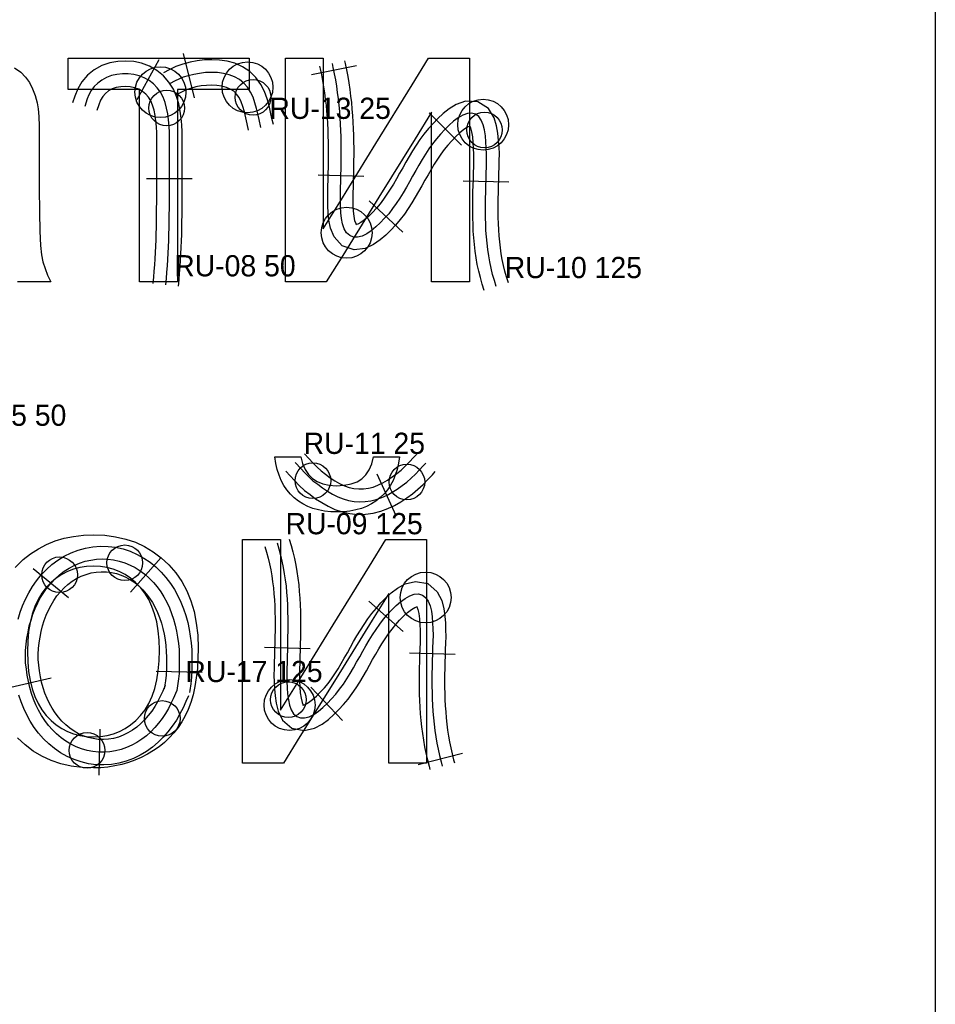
# Model space of a CAD drawing. Header units: millimetres. Extents: x 0 to 1548, y -121 to 1849.
# Tile 17 of 22: x 372 to 588, y 1441 to 1674. Entities that reach past the tile are written whole.
import ezdxf

# ---------------------------------------------------------------- set-up
doc = ezdxf.new("R2010")
doc.units = ezdxf.units.MM
for name, color, linetype in [('BEND_TIGHT', 4, 'Continuous'), ('CUT_25', 2, 'Continuous'), ('FRAME', 8, 'Continuous'), ('JOINT', 6, 'Continuous'), ('NEON_TEXT', 5, 'Continuous'), ('NOTES', 7, 'Continuous'), ('REF_ORIGINAL', 253, 'Continuous'), ('TUBE_6MM', 9, 'Continuous')]:
    doc.layers.add(name, color=color, linetype=linetype)

msp = doc.modelspace()

# ---------------------------------------------------------------- linework, layer by layer
at = {"layer": 'BEND_TIGHT'}
for centre in [(427.23, 1655.25), (406.87, 1652.71), (481.77, 1647.54), (441.33, 1564.86), (463.48, 1564.55), (397, 1545.51), (381.64, 1542.69), (435.55, 1513.25), (405.83, 1508.82), (388.11, 1501.29)]:
    msp.add_circle(centre, 4.2, dxfattribs=at)
at = {"layer": 'CUT_25'}
for p, q in [((410.77, 1665.6), (413.38, 1655.12)), ((405.06, 1664.1), (399.83, 1654.65)), ((451.57, 1662.67), (440.99, 1660.53)), ((468.73, 1651.62), (476.32, 1643.94)), ((453.34, 1636.57), (442.55, 1636.86)), ((412.92, 1636.01), (402.12, 1635.99)), ((487.52, 1635.2), (476.72, 1635.51)), ((454.61, 1630.8), (462.53, 1623.46)), ((460.98, 1556.55), (456.51, 1566.38)), ((398.37, 1538.58), (405.52, 1546.67)), ((383.73, 1537.22), (375.41, 1544.11)), ((462.62, 1529.33), (454.52, 1536.47)), ((429.93, 1525.63), (440.72, 1525.35)), ((464.1, 1524.32), (474.89, 1523.97)), ((379.65, 1518.33), (369.13, 1515.89)), ((404.4, 1519.94), (415.2, 1519.7)), ((448.32, 1508.35), (440.88, 1516.18)), ((391.11, 1506.27), (390.91, 1495.48)), ((466.12, 1497.97), (476.58, 1500.63))]:
    msp.add_line(p, q, dxfattribs=at)
at = {"layer": 'FRAME'}
msp.add_lwpolyline([(588, 0), (496.12, 0), (294, 0), (91.88, 0), (0, 0), (0, 288.86), (0, 924.35), (0, 1559.83), (0, 1848.69), (91.88, 1848.69), (294, 1848.69), (496.12, 1848.69), (588, 1848.69), (588, 1559.83), (588, 924.35), (588, 288.86), (588, 0)], dxfattribs=at)
at = {"layer": 'JOINT'}
for centre in [(405.41, 1656.46), (425.93, 1657.6), (481.46, 1648.78), (449.28, 1623.31), (467.9, 1537.34), (435.83, 1511.98)]:
    msp.add_circle(centre, 6, dxfattribs=at)
at = {"layer": 'NEON_TEXT'}
for points in [[(484.55, 1610.62), (484.1, 1612.05), (483.69, 1613.49), (483.34, 1614.95), (483.03, 1616.42), (482.76, 1617.89), (482.54, 1619.38), (482.36, 1620.87), (482.23, 1622.36), (482.12, 1623.86), (482.05, 1625.35), (482.01, 1626.85), (482, 1628.35), (482, 1629.85), (482.02, 1631.35), (482.05, 1632.85), (482.09, 1634.35), (482.13, 1635.85), (482.18, 1637.35), (482.22, 1638.85), (482.25, 1640.35), (482.28, 1641.85), (482.2, 1643.32), (482.12, 1644.77), (481.98, 1646.19), (481.77, 1647.54), (481.46, 1648.78), (481.01, 1649.85), (480.4, 1650.7), (479.64, 1651.26), (478.73, 1651.49), (477.73, 1651.4), (476.66, 1651.01), (475.58, 1650.4), (474.5, 1649.61), (473.44, 1648.69), (472.41, 1647.67), (471.42, 1646.59), (470.44, 1645.49), (469.54, 1644.29), (468.67, 1643.07), (467.83, 1641.84), (467.05, 1640.55), (466.3, 1639.26), (465.56, 1637.95), (464.82, 1636.64), (464.09, 1635.33), (463.35, 1634.03), (462.59, 1632.74), (461.78, 1631.47), (460.97, 1630.22), (460.1, 1629), (459.2, 1627.81), (458.2, 1626.73), (457.21, 1625.66), (456.17, 1624.68), (455.1, 1623.8), (454.01, 1623.07), (452.92, 1622.54), (451.86, 1622.27), (450.87, 1622.29), (450, 1622.64), (449.28, 1623.31), (448.73, 1624.24), (448.34, 1625.38), (448.08, 1626.66), (447.93, 1628.04), (447.85, 1629.47), (447.83, 1630.94), (447.81, 1632.41), (447.86, 1633.91), (447.91, 1635.41), (447.95, 1636.91), (447.98, 1638.41), (448.01, 1639.91), (448.02, 1641.41), (448.02, 1642.91), (448, 1644.41), (447.97, 1645.91), (447.92, 1647.41), (447.85, 1648.91), (447.76, 1650.4), (447.65, 1651.9), (447.51, 1653.39), (447.35, 1654.88), (447.16, 1656.37), (446.95, 1657.86), (446.71, 1659.34), (446.44, 1660.81), (446.14, 1662.28), (445.94, 1663.24)], [(406.65, 1611.03), (406.8, 1612.52), (406.93, 1614.02), (407.05, 1615.51), (407.15, 1617.01), (407.24, 1618.51), (407.31, 1620.01), (407.37, 1621.5), (407.42, 1623), (407.45, 1624.5), (407.48, 1626), (407.5, 1627.5), (407.51, 1629), (407.52, 1630.5), (407.52, 1632), (407.52, 1633.5), (407.52, 1635), (407.52, 1636.5), (407.52, 1638), (407.52, 1639.5), (407.52, 1641), (407.53, 1642.5), (407.54, 1644), (407.54, 1645.5), (407.52, 1646.98), (407.43, 1648.45), (407.32, 1649.9), (407.14, 1651.33), (406.87, 1652.71), (406.51, 1654.04), (406.03, 1655.3), (405.41, 1656.46), (404.66, 1657.51), (403.76, 1658.43), (402.74, 1659.21), (401.61, 1659.84), (400.39, 1660.31), (399.11, 1660.62), (397.79, 1660.79), (396.45, 1660.79), (395.14, 1660.65), (393.87, 1660.35), (392.68, 1659.9), (391.59, 1659.31), (390.62, 1658.59), (389.8, 1657.75), (389.12, 1656.81), (388.57, 1655.82), (388.16, 1654.86), (387.58, 1653.05)], [(429.09, 1648.15), (428.65, 1650.01), (428.37, 1651.35), (428.06, 1652.64), (427.68, 1653.96), (427.23, 1655.25), (426.65, 1656.48), (425.93, 1657.6), (425.06, 1658.59), (424.03, 1659.41), (422.87, 1660.07), (421.6, 1660.55), (420.25, 1660.87), (418.85, 1661.05), (417.43, 1661.1), (416, 1661.05), (414.6, 1660.89), (413.25, 1660.65), (411.97, 1660.34), (410.79, 1659.95), (409.76, 1659.53), (408.9, 1659.12), (407.58, 1658.38)], [(437.14, 1569.18), (438.54, 1567.66), (439.37, 1566.78), (440.32, 1565.82), (441.33, 1564.86), (442.47, 1564.01), (443.58, 1563.16), (444.74, 1562.37), (445.94, 1561.67), (447.17, 1561.07), (448.43, 1560.58), (449.71, 1560.21), (451.02, 1559.98), (452.34, 1559.89), (453.66, 1559.94), (454.97, 1560.14), (456.27, 1560.46), (457.55, 1560.92), (458.8, 1561.49), (460.01, 1562.15), (461.19, 1562.9), (462.33, 1563.72), (463.48, 1564.55), (464.52, 1565.48), (465.49, 1566.43), (466.36, 1567.32), (467.32, 1568.35), (467.94, 1569.03)], [(432.88, 1550.24), (433.31, 1548.8), (433.69, 1547.35), (434.03, 1545.89), (434.34, 1544.42), (434.6, 1542.95), (434.82, 1541.46), (435, 1539.97), (435.14, 1538.48), (435.25, 1536.99), (435.33, 1535.49), (435.38, 1533.99), (435.41, 1532.49), (435.42, 1530.99), (435.41, 1529.49), (435.38, 1527.99), (435.35, 1526.49), (435.31, 1524.99), (435.27, 1523.49), (435.23, 1521.99), (435.19, 1520.49), (435.16, 1518.99), (435.19, 1517.51), (435.27, 1516.05), (435.38, 1514.62), (435.55, 1513.25), (435.83, 1511.98), (436.24, 1510.85), (436.79, 1509.93), (437.52, 1509.28), (438.39, 1508.95), (439.38, 1508.95), (440.44, 1509.24), (441.54, 1509.79), (442.63, 1510.52), (443.7, 1511.41), (444.74, 1512.39), (445.73, 1513.46), (446.74, 1514.53), (447.64, 1515.72), (448.51, 1516.94), (449.33, 1518.19), (450.14, 1519.45), (450.89, 1520.75), (451.63, 1522.06), (452.36, 1523.37), (453.09, 1524.68), (453.84, 1525.98), (454.59, 1527.27), (455.37, 1528.55), (456.22, 1529.79), (457.08, 1531.02), (457.97, 1532.22), (458.95, 1533.32), (459.93, 1534.41), (460.96, 1535.42), (462.01, 1536.34), (463.09, 1537.13), (464.17, 1537.73), (465.23, 1538.1), (466.23, 1538.17), (467.13, 1537.92), (467.9, 1537.34), (468.5, 1536.48), (468.94, 1535.39), (469.25, 1534.15), (469.44, 1532.79), (469.54, 1531.37), (469.59, 1529.91), (469.64, 1528.45), (469.59, 1526.95), (469.54, 1525.45), (469.49, 1523.95), (469.44, 1522.45), (469.41, 1520.95), (469.39, 1519.45), (469.37, 1517.95), (469.38, 1516.45), (469.4, 1514.95), (469.44, 1513.45), (469.51, 1511.96), (469.6, 1510.46), (469.72, 1508.96), (469.87, 1507.47), (470.06, 1505.98), (470.27, 1504.5), (470.53, 1503.02), (470.82, 1501.55), (471.15, 1500.09), (471.52, 1498.63), (471.81, 1497.57)], [(409.29, 1515.4), (408.41, 1513.41), (407.89, 1512.32), (407.28, 1511.15), (406.59, 1509.97), (405.83, 1508.82), (404.95, 1507.75), (404.06, 1506.69), (403.11, 1505.69), (402.09, 1504.76), (401.01, 1503.91), (399.88, 1503.16), (398.68, 1502.49), (397.44, 1501.94), (396.16, 1501.49), (394.84, 1501.16), (393.5, 1500.95), (392.15, 1500.85), (390.79, 1500.88), (389.44, 1501.02), (388.11, 1501.29), (386.8, 1501.67), (385.53, 1502.16), (384.3, 1502.76), (383.13, 1503.46), (382.01, 1504.27), (380.95, 1505.16), (379.96, 1506.14), (379.04, 1507.2), (378.19, 1508.32), (377.41, 1509.51), (376.7, 1510.75), (376.08, 1512.04), (375.52, 1513.37), (375.04, 1514.74), (374.61, 1516.13), (374.28, 1517.55), (374.01, 1518.99), (373.81, 1520.44), (373.64, 1521.9), (373.59, 1523.37), (373.63, 1524.84), (373.77, 1526.3), (373.95, 1527.76), (374.2, 1529.2), (374.51, 1530.63), (374.91, 1532.03), (375.37, 1533.41), (375.9, 1534.75), (376.5, 1536.06), (377.18, 1537.32), (377.93, 1538.52), (378.75, 1539.67), (379.65, 1540.75), (380.61, 1541.76), (381.64, 1542.69), (382.74, 1543.52), (383.89, 1544.27), (385.1, 1544.91), (386.36, 1545.44), (387.65, 1545.86), (388.98, 1546.17), (390.32, 1546.36), (391.68, 1546.43), (393.03, 1546.38), (394.38, 1546.21), (395.7, 1545.92), (397, 1545.51), (398.26, 1544.99), (399.47, 1544.37), (400.63, 1543.64), (401.73, 1542.81), (402.77, 1541.89), (403.74, 1540.89), (404.64, 1539.82), (405.47, 1538.68), (406.23, 1537.48), (406.92, 1536.23), (407.52, 1534.92), (408.05, 1533.58), (408.51, 1532.21), (408.9, 1530.81), (409.2, 1529.38), (409.44, 1527.95), (409.63, 1526.5), (409.78, 1525.06), (409.84, 1523.62), (409.85, 1522.21), (409.82, 1520.83), (409.79, 1519.41), (409.67, 1518.17), (409.54, 1517.09), (409.29, 1515.4)]]:
    msp.add_lwpolyline(points, dxfattribs=at)
at = {"layer": 'REF_ORIGINAL'}
for points in [[(383.65, 1664.46), (390.32, 1664.46), (404.98, 1664.46), (419.65, 1664.46), (426.31, 1664.46), (426.31, 1663.3), (426.31, 1660.75), (426.31, 1658.2), (426.31, 1657.05), (423.68, 1657.05), (417.88, 1657.05), (412.08, 1657.05), (409.45, 1657.05), (409.45, 1649.97), (409.45, 1634.4), (409.45, 1618.83), (409.45, 1611.75), (408.05, 1611.75), (404.98, 1611.75), (401.91, 1611.75), (400.51, 1611.75), (400.51, 1618.83), (400.51, 1634.4), (400.51, 1649.97), (400.51, 1657.05), (397.88, 1657.05), (392.08, 1657.05), (386.29, 1657.05), (383.65, 1657.05), (383.65, 1658.2), (383.65, 1660.75), (383.65, 1663.3), (383.65, 1664.46)], [(434.84, 1664.46), (436.24, 1664.46), (439.31, 1664.46), (442.38, 1664.46), (443.78, 1664.46), (443.78, 1658.18), (443.78, 1644.36), (443.78, 1630.54), (443.78, 1624.26), (447.66, 1630.54), (456.19, 1644.36), (464.73, 1658.18), (468.61, 1664.46), (470.11, 1664.46), (473.41, 1664.46), (476.71, 1664.46), (478.21, 1664.46), (478.21, 1656.22), (478.21, 1638.1), (478.21, 1619.99), (478.21, 1611.75), (476.81, 1611.75), (473.74, 1611.75), (470.67, 1611.75), (469.27, 1611.75), (469.27, 1617.99), (469.27, 1631.72), (469.27, 1645.46), (469.27, 1651.7), (465.4, 1645.46), (456.87, 1631.72), (448.35, 1617.99), (444.47, 1611.75), (442.97, 1611.75), (439.66, 1611.75), (436.35, 1611.75), (434.84, 1611.75), (434.84, 1619.99), (434.84, 1638.1), (434.84, 1656.22), (434.84, 1664.46)], [(371.05, 1662.19), (372.47, 1661.14), (373.6, 1659.99), (374.52, 1658.71), (375.29, 1657.26), (375.91, 1655.66), (376.39, 1653.9), (376.58, 1652.53), (376.72, 1650.7), (376.8, 1648.42), (376.83, 1645.69), (376.83, 1643.84), (376.83, 1639.76), (376.83, 1635.69), (376.83, 1633.84), (376.87, 1628.2), (376.97, 1623.7), (377.15, 1620.34), (377.39, 1618.11), (377.73, 1616.47), (378.21, 1614.86), (378.83, 1613.29), (379.57, 1611.75), (378.11, 1611.75), (374.9, 1611.75), (371.69, 1611.75)], [(455.64, 1570.5), (456.6, 1570.5), (458.69, 1570.5), (460.79, 1570.5), (461.74, 1570.5), (461.51, 1568.98), (461.18, 1567.54), (460.75, 1566.2), (460.23, 1564.95), (459.61, 1563.79), (458.9, 1562.73), (458.09, 1561.75), (457.19, 1560.87), (456.19, 1560.08), (455.12, 1559.39), (453.98, 1558.81), (452.75, 1558.34), (451.45, 1557.97), (450.07, 1557.71), (448.6, 1557.55), (447.06, 1557.5), (445.52, 1557.55), (444.05, 1557.71), (442.66, 1557.97), (441.35, 1558.33), (440.12, 1558.8), (438.98, 1559.38), (437.91, 1560.05), (436.92, 1560.83), (436.02, 1561.72), (435.22, 1562.69), (434.51, 1563.76), (433.89, 1564.92), (433.37, 1566.18), (432.95, 1567.52), (432.62, 1568.96), (432.39, 1570.5), (433.34, 1570.5), (435.43, 1570.5), (437.53, 1570.5), (438.48, 1570.5), (438.91, 1568.89), (439.52, 1567.5), (440.29, 1566.34), (441.24, 1565.39), (442.36, 1564.64), (443.66, 1564.11), (445.14, 1563.8), (446.79, 1563.69), (448.69, 1563.8), (450.33, 1564.1), (451.73, 1564.61), (452.89, 1565.34), (453.83, 1566.27), (454.61, 1567.44), (455.21, 1568.85), (455.64, 1570.5)], [(371.16, 1544.4), (373.07, 1546.28), (374.82, 1547.64), (376.65, 1548.83), (378.59, 1549.83), (380.61, 1550.66), (382.73, 1551.29), (384.94, 1551.75), (387.25, 1552.02), (389.65, 1552.12), (392.3, 1552), (394.82, 1551.67), (397.23, 1551.12), (399.51, 1550.34), (401.67, 1549.34), (403.7, 1548.12), (405.61, 1546.67), (407.4, 1545.01), (409.02, 1543.15), (410.41, 1541.12), (411.6, 1538.92), (412.57, 1536.56), (413.32, 1534.02), (413.86, 1531.31), (414.18, 1528.43), (414.29, 1525.39), (414.24, 1522.92), (414.1, 1520.58), (413.86, 1518.38), (413.53, 1516.32), (413.1, 1514.39), (412.58, 1512.6), (411.96, 1510.95), (411.25, 1509.43), (410.44, 1508.01), (409.55, 1506.68), (408.57, 1505.43), (407.5, 1504.26), (406.35, 1503.17), (405.1, 1502.16), (403.77, 1501.23), (402.36, 1500.39), (400.89, 1499.63), (399.38, 1498.98), (397.84, 1498.42), (396.27, 1497.97), (394.66, 1497.62), (393.02, 1497.37), (391.35, 1497.22), (389.65, 1497.17), (386.95, 1497.28), (384.38, 1497.61), (381.94, 1498.16), (379.64, 1498.94), (377.47, 1499.93), (375.43, 1501.15), (373.53, 1502.59), (371.75, 1504.25)], [(424.77, 1551), (426.17, 1551), (429.24, 1551), (432.31, 1551), (433.71, 1551), (433.71, 1544.72), (433.71, 1530.9), (433.71, 1517.08), (433.71, 1510.8), (437.59, 1517.08), (446.12, 1530.9), (454.66, 1544.72), (458.54, 1551), (460.04, 1551), (463.34, 1551), (466.64, 1551), (468.14, 1551), (468.14, 1542.76), (468.14, 1524.64), (468.14, 1506.52), (468.14, 1498.29), (466.74, 1498.29), (463.67, 1498.29), (460.6, 1498.29), (459.2, 1498.29), (459.2, 1504.53), (459.2, 1518.26), (459.2, 1531.99), (459.2, 1538.24), (455.32, 1531.99), (446.8, 1518.26), (438.28, 1504.53), (434.4, 1498.29), (432.9, 1498.29), (429.59, 1498.29), (426.27, 1498.29), (424.77, 1498.29), (424.77, 1506.52), (424.77, 1524.64), (424.77, 1542.76), (424.77, 1551)], [(374.07, 1524.63), (374.14, 1522.18), (374.35, 1519.89), (374.69, 1517.76), (375.18, 1515.79), (375.8, 1513.98), (376.56, 1512.33), (377.46, 1510.84), (378.49, 1509.51), (379.64, 1508.33), (380.85, 1507.31), (382.14, 1506.45), (383.5, 1505.74), (384.93, 1505.19), (386.43, 1504.8), (388, 1504.56), (389.65, 1504.48), (391.27, 1504.56), (392.83, 1504.8), (394.32, 1505.19), (395.74, 1505.74), (397.09, 1506.45), (398.37, 1507.32), (399.59, 1508.34), (400.73, 1509.53), (401.77, 1510.87), (402.67, 1512.38), (403.43, 1514.06), (404.05, 1515.9), (404.53, 1517.91), (404.88, 1520.08), (405.08, 1522.41), (405.15, 1524.91), (405.08, 1527.28), (404.87, 1529.49), (404.52, 1531.56), (404.04, 1533.48), (403.41, 1535.25), (402.64, 1536.88), (401.74, 1538.35), (400.7, 1539.67), (399.55, 1540.85), (398.34, 1541.87), (397.06, 1542.74), (395.71, 1543.44), (394.3, 1543.99), (392.81, 1544.39), (391.26, 1544.62), (389.65, 1544.7), (388, 1544.62), (386.43, 1544.39), (384.93, 1544), (383.5, 1543.46), (382.14, 1542.75), (380.85, 1541.9), (379.64, 1540.88), (378.49, 1539.71), (377.46, 1538.38), (376.56, 1536.89), (375.8, 1535.24), (375.18, 1533.44), (374.69, 1531.47), (374.35, 1529.35), (374.14, 1527.07), (374.07, 1524.63)]]:
    msp.add_lwpolyline(points, dxfattribs=at)
at = {"layer": 'TUBE_6MM'}
for points in [[(409.63, 1610.73), (409.79, 1612.24), (409.92, 1613.77), (410.04, 1615.3), (410.15, 1616.82), (410.23, 1618.35), (410.31, 1619.87), (410.37, 1621.4), (410.42, 1622.92), (410.45, 1624.44), (410.48, 1625.96), (410.5, 1627.47), (410.51, 1628.98), (410.52, 1630.49), (410.52, 1632), (410.52, 1633.51), (410.52, 1635.01), (410.52, 1636.51), (410.52, 1638.01), (410.52, 1639.5), (410.52, 1640.99), (410.53, 1642.49), (410.54, 1644), (410.54, 1645.52), (410.52, 1647.11), (410.42, 1648.72), (410.29, 1650.32), (410.07, 1651.98), (409.72, 1653.68), (409.2, 1655.41), (408.45, 1657.15), (407.42, 1658.81), (406.12, 1660.32), (404.56, 1661.59), (402.82, 1662.58), (400.98, 1663.25), (399.11, 1663.65), (397.23, 1663.79), (395.34, 1663.69), (393.47, 1663.34), (391.61, 1662.7), (389.82, 1661.73), (388.23, 1660.44), (386.92, 1658.9), (385.91, 1657.2), (385.22, 1655.5), (384.72, 1653.97)], [(432.01, 1648.84), (431.67, 1650.27), (431.35, 1651.74), (430.99, 1653.29), (430.53, 1654.9), (429.91, 1656.58), (429.06, 1658.27), (427.9, 1659.9), (426.44, 1661.32), (424.75, 1662.45), (422.94, 1663.25), (421.1, 1663.75), (419.3, 1664.01), (417.53, 1664.1), (415.8, 1664.04), (414.08, 1663.85), (412.38, 1663.53), (410.7, 1663.08), (409.05, 1662.48), (407.47, 1661.75), (406.12, 1661)], [(481.69, 1609.71), (481.22, 1611.19), (480.79, 1612.73), (480.41, 1614.28), (480.08, 1615.84), (479.8, 1617.41), (479.57, 1618.98), (479.38, 1620.55), (479.24, 1622.12), (479.13, 1623.68), (479.06, 1625.24), (479.01, 1626.8), (479, 1628.34), (479, 1629.88), (479.02, 1631.41), (479.05, 1632.93), (479.09, 1634.44), (479.14, 1635.94), (479.18, 1637.44), (479.22, 1638.93), (479.25, 1640.41), (479.28, 1641.8), (479.2, 1643.18), (479.12, 1644.61), (478.99, 1645.93), (478.79, 1647.11), (478.51, 1648.05), (478.33, 1648.49), (478.38, 1648.49), (478.3, 1648.44), (477.75, 1648.19), (476.88, 1647.63), (475.93, 1646.88), (474.99, 1645.99), (474.04, 1645), (473.12, 1643.99), (472.28, 1642.94), (471.46, 1641.81), (470.66, 1640.66), (469.91, 1639.49), (469.19, 1638.26), (468.46, 1636.98), (467.73, 1635.69), (466.99, 1634.37), (466.24, 1633.05), (465.46, 1631.7), (464.63, 1630.37), (463.78, 1629.04), (462.88, 1627.73), (461.89, 1626.4), (460.81, 1625.13), (459.7, 1623.94), (458.52, 1622.77), (457.18, 1621.63), (455.62, 1620.55), (453.64, 1619.63), (451.05, 1619.29), (448.21, 1620.25), (446.38, 1622.33), (445.51, 1624.38), (445.11, 1626.26), (444.93, 1627.99), (444.85, 1629.62), (444.82, 1631.19), (444.82, 1632.76), (444.87, 1634.31), (444.92, 1635.79), (444.96, 1637.28), (444.99, 1638.76), (445.01, 1640.24), (445.02, 1641.72), (445.02, 1643.19), (445, 1644.66), (444.96, 1646.12), (444.91, 1647.58), (444.84, 1649.04), (444.75, 1650.49), (444.63, 1651.94), (444.5, 1653.38), (444.34, 1654.82), (444.15, 1656.26), (443.94, 1657.69), (443.7, 1659.11), (443.44, 1660.53), (443.14, 1661.97), (443, 1662.61)], [(487.41, 1611.52), (486.97, 1612.91), (486.6, 1614.26), (486.26, 1615.62), (485.97, 1616.99), (485.72, 1618.38), (485.52, 1619.77), (485.35, 1621.18), (485.22, 1622.6), (485.12, 1624.03), (485.05, 1625.47), (485.01, 1626.91), (485, 1628.37), (485, 1629.83), (485.02, 1631.3), (485.05, 1632.78), (485.09, 1634.27), (485.13, 1635.77), (485.18, 1637.27), (485.22, 1638.78), (485.25, 1640.29), (485.27, 1641.91), (485.19, 1643.51), (485.1, 1645.08), (484.93, 1646.75), (484.62, 1648.52), (484.01, 1650.44), (482.71, 1652.59), (480.21, 1654.2), (477.33, 1654.36), (475.09, 1653.57), (473.42, 1652.54), (472.02, 1651.43), (470.77, 1650.27), (469.65, 1649.09), (468.55, 1647.88), (467.51, 1646.59), (466.57, 1645.29), (465.66, 1643.98), (464.8, 1642.62), (464, 1641.27), (463.24, 1639.94), (462.5, 1638.62), (461.76, 1637.32), (461.04, 1636.03), (460.31, 1634.78), (459.56, 1633.57), (458.79, 1632.37), (457.99, 1631.21), (457.2, 1630.13), (456.33, 1629.13), (455.39, 1628.12), (454.45, 1627.18), (453.51, 1626.37), (452.61, 1625.74), (451.89, 1625.37), (451.54, 1625.27), (451.59, 1625.21), (451.52, 1625.42), (451.25, 1626.14), (451.04, 1627.19), (450.91, 1628.44), (450.85, 1629.81), (450.82, 1631.24), (450.82, 1632.66), (450.87, 1634.12), (450.92, 1635.63), (450.96, 1637.14), (450.99, 1638.66), (451.01, 1640.18), (451.02, 1641.7), (451.02, 1643.23), (451, 1644.76), (450.96, 1646.3), (450.91, 1647.84), (450.83, 1649.37), (450.73, 1650.92), (450.61, 1652.46), (450.47, 1654), (450.29, 1655.54), (450.09, 1657.08), (449.86, 1658.62), (449.61, 1660.16), (449.32, 1661.68), (449.02, 1663.19), (448.87, 1663.87)], [(403.66, 1611.33), (403.81, 1612.81), (403.94, 1614.27), (404.06, 1615.73), (404.16, 1617.2), (404.24, 1618.67), (404.31, 1620.14), (404.37, 1621.61), (404.42, 1623.09), (404.45, 1624.57), (404.48, 1626.05), (404.5, 1627.54), (404.51, 1629.02), (404.52, 1630.51), (404.52, 1632.01), (404.52, 1633.5), (404.52, 1635), (404.52, 1636.5), (404.52, 1638), (404.52, 1639.51), (404.52, 1641.01), (404.53, 1642.52), (404.54, 1644.01), (404.54, 1645.49), (404.53, 1646.89), (404.44, 1648.28), (404.32, 1649.67), (404.15, 1650.99), (403.9, 1652.22), (403.56, 1653.36), (403.13, 1654.38), (402.58, 1655.26), (401.93, 1656.02), (401.17, 1656.64), (400.31, 1657.13), (399.33, 1657.48), (398.26, 1657.71), (397.16, 1657.79), (396.06, 1657.73), (394.99, 1657.53), (394.01, 1657.2), (393.16, 1656.75), (392.43, 1656.15), (391.8, 1655.41), (391.29, 1654.54), (390.86, 1653.46), (390.44, 1652.14)], [(426.17, 1647.46), (425.82, 1648.95), (425.5, 1650.41), (425.18, 1651.78), (424.82, 1653.06), (424.41, 1654.2), (423.92, 1655.18), (423.34, 1656), (422.67, 1656.66), (421.87, 1657.19), (420.94, 1657.59), (419.88, 1657.87), (418.72, 1658.04), (417.49, 1658.1), (416.23, 1658.05), (414.97, 1657.91), (413.71, 1657.68), (412.5, 1657.35), (411.33, 1656.93), (410.19, 1656.4), (409.03, 1655.76)], [(439.35, 1571.21), (440.35, 1570.12), (441.34, 1569.06), (442.33, 1568.05), (443.26, 1567.17), (444.32, 1566.37), (445.44, 1565.52), (446.53, 1564.8), (447.63, 1564.18), (448.74, 1563.67), (449.87, 1563.29), (451, 1563.03), (452.13, 1562.91), (453.27, 1562.93), (454.4, 1563.08), (455.52, 1563.38), (456.66, 1563.81), (457.78, 1564.35), (458.89, 1564.99), (460.01, 1565.75), (461.12, 1566.54), (462.13, 1567.37), (463.1, 1568.29), (464.09, 1569.29), (465.07, 1570.34), (465.71, 1571.05)], [(434.93, 1567.15), (435.95, 1566.04), (437.01, 1564.91), (438.13, 1563.77), (439.38, 1562.59), (440.7, 1561.58), (441.98, 1560.62), (443.4, 1559.69), (444.91, 1558.83), (446.52, 1558.1), (448.23, 1557.51), (450.02, 1557.11), (451.86, 1556.92), (453.72, 1556.94), (455.57, 1557.2), (457.34, 1557.66), (459.01, 1558.29), (460.59, 1559.05), (462.07, 1559.91), (463.44, 1560.83), (464.77, 1561.79), (466.08, 1562.86), (467.29, 1563.99), (468.41, 1565.13), (469.48, 1566.27), (470.16, 1567.02)], [(435.75, 1551.09), (436.19, 1549.62), (436.6, 1548.08), (436.96, 1546.54), (437.28, 1544.99), (437.56, 1543.43), (437.79, 1541.86), (437.98, 1540.3), (438.13, 1538.74), (438.25, 1537.17), (438.33, 1535.62), (438.38, 1534.07), (438.41, 1532.52), (438.42, 1530.98), (438.41, 1529.45), (438.38, 1527.93), (438.35, 1526.42), (438.31, 1524.91), (438.27, 1523.41), (438.23, 1521.91), (438.19, 1520.43), (438.16, 1518.99), (438.19, 1517.6), (438.27, 1516.19), (438.37, 1514.83), (438.55, 1513.6), (438.8, 1512.59), (439.04, 1511.99), (439.04, 1511.9), (439.04, 1511.95), (439.49, 1512.11), (440.3, 1512.57), (441.23, 1513.26), (442.17, 1514.1), (443.13, 1515.06), (444.06, 1516.06), (444.91, 1517.08), (445.71, 1518.17), (446.5, 1519.34), (447.27, 1520.53), (448, 1521.75), (448.72, 1523.01), (449.45, 1524.31), (450.18, 1525.62), (450.93, 1526.95), (451.71, 1528.28), (452.52, 1529.63), (453.39, 1530.97), (454.29, 1532.27), (455.25, 1533.58), (456.3, 1534.85), (457.38, 1536.06), (458.53, 1537.24), (459.8, 1538.4), (461.26, 1539.51), (463.08, 1540.53), (465.48, 1541.13), (468.43, 1540.63), (470.61, 1538.69), (471.68, 1536.63), (472.19, 1534.7), (472.43, 1532.94), (472.55, 1531.29), (472.6, 1529.72), (472.63, 1528.12), (472.57, 1526.54), (472.52, 1525.05), (472.48, 1523.56), (472.44, 1522.07), (472.4, 1520.59), (472.38, 1519.11), (472.37, 1517.64), (472.38, 1516.18), (472.41, 1514.72), (472.45, 1513.27), (472.52, 1511.82), (472.62, 1510.38), (472.74, 1508.94), (472.89, 1507.51), (473.07, 1506.09), (473.29, 1504.68), (473.54, 1503.28), (473.82, 1501.89), (474.14, 1500.5), (474.5, 1499.1), (474.71, 1498.37)], [(371.86, 1532.26), (372.35, 1533.84), (372.93, 1535.4), (373.6, 1536.94), (374.38, 1538.45), (375.25, 1539.9), (376.23, 1541.3), (377.32, 1542.64), (378.52, 1543.91), (379.83, 1545.08), (381.24, 1546.13), (382.75, 1547.06), (384.34, 1547.84), (386.01, 1548.48), (387.73, 1548.96), (389.49, 1549.27), (391.27, 1549.41), (393.06, 1549.38), (394.85, 1549.17), (396.61, 1548.78), (398.31, 1548.22), (399.94, 1547.5), (401.5, 1546.64), (402.96, 1545.64), (404.31, 1544.53), (405.56, 1543.32), (406.71, 1542.02), (407.75, 1540.65), (408.68, 1539.23), (409.51, 1537.74), (410.23, 1536.2), (410.86, 1534.65), (411.38, 1533.07), (411.83, 1531.45), (412.17, 1529.83), (412.43, 1528.23), (412.63, 1526.63), (412.78, 1525.01), (412.84, 1523.38), (412.84, 1521.78), (412.81, 1520.21), (412.72, 1518.58), (412.54, 1516.95), (412.32, 1515.42), (412.26, 1514.96)], [(430, 1549.39), (430.42, 1547.99), (430.78, 1546.63), (431.1, 1545.25), (431.39, 1543.86), (431.63, 1542.47), (431.84, 1541.06), (432.01, 1539.65), (432.15, 1538.23), (432.26, 1536.8), (432.33, 1535.36), (432.38, 1533.91), (432.41, 1532.45), (432.42, 1530.99), (432.41, 1529.52), (432.38, 1528.05), (432.35, 1526.56), (432.31, 1525.07), (432.27, 1523.57), (432.23, 1522.07), (432.19, 1520.56), (432.16, 1518.99), (432.2, 1517.38), (432.28, 1515.8), (432.41, 1514.17), (432.66, 1512.43), (433.16, 1510.54), (434.2, 1508.44), (436.36, 1506.53), (439.26, 1505.95), (441.7, 1506.53), (443.52, 1507.51), (445, 1508.59), (446.3, 1509.74), (447.45, 1510.91), (448.57, 1512.1), (449.64, 1513.39), (450.61, 1514.71), (451.5, 1516.03), (452.36, 1517.36), (453.18, 1518.71), (453.94, 1520.05), (454.68, 1521.37), (455.41, 1522.68), (456.14, 1523.96), (456.87, 1525.23), (457.6, 1526.45), (458.37, 1527.62), (459.18, 1528.79), (459.99, 1529.9), (460.84, 1530.94), (461.77, 1531.96), (462.71, 1532.93), (463.65, 1533.79), (464.58, 1534.51), (465.36, 1534.98), (465.84, 1535.14), (465.82, 1535.22), (465.79, 1535.12), (466.06, 1534.51), (466.31, 1533.54), (466.46, 1532.34), (466.55, 1530.99), (466.6, 1529.56), (466.63, 1528.16), (466.58, 1526.74), (466.53, 1525.24), (466.48, 1523.73), (466.44, 1522.22), (466.41, 1520.7), (466.38, 1519.18), (466.37, 1517.65), (466.38, 1516.11), (466.41, 1514.57), (466.46, 1513.03), (466.53, 1511.48), (466.63, 1509.93), (466.76, 1508.37), (466.93, 1506.82), (467.13, 1505.26), (467.37, 1503.71), (467.64, 1502.16), (467.96, 1500.61), (468.31, 1499.07), (468.7, 1497.57), (468.92, 1496.78)], [(406.54, 1516.61), (405.95, 1515.26), (405.36, 1513.98), (404.73, 1512.76), (404.08, 1511.61), (403.39, 1510.57), (402.54, 1509.55), (401.66, 1508.52), (400.76, 1507.61), (399.81, 1506.78), (398.8, 1506.05), (397.75, 1505.41), (396.65, 1504.87), (395.52, 1504.45), (394.35, 1504.13), (393.17, 1503.93), (391.97, 1503.86), (390.76, 1503.9), (389.57, 1504.06), (388.39, 1504.33), (387.23, 1504.72), (386.12, 1505.21), (385.05, 1505.81), (384.04, 1506.5), (383.08, 1507.29), (382.18, 1508.17), (381.35, 1509.12), (380.58, 1510.14), (379.88, 1511.23), (379.25, 1512.37), (378.69, 1513.56), (378.2, 1514.79), (377.77, 1516.06), (377.41, 1517.34), (377.13, 1518.66), (376.9, 1520.01), (376.72, 1521.36), (376.62, 1522.68), (376.61, 1523.97), (376.68, 1525.29), (376.84, 1526.64), (377.04, 1528), (377.3, 1529.33), (377.63, 1530.62), (378.03, 1531.9), (378.5, 1533.16), (379.02, 1534.37), (379.62, 1535.52), (380.29, 1536.64), (381.03, 1537.69), (381.83, 1538.69), (382.69, 1539.6), (383.62, 1540.42), (384.61, 1541.16), (385.66, 1541.81), (386.75, 1542.35), (387.88, 1542.78), (389.05, 1543.11), (390.24, 1543.32), (391.45, 1543.41), (392.66, 1543.39), (393.85, 1543.25), (395.02, 1542.99), (396.17, 1542.61), (397.28, 1542.13), (398.34, 1541.53), (399.36, 1540.84), (400.32, 1540.05), (401.22, 1539.18), (402.06, 1538.23), (402.84, 1537.2), (403.54, 1536.12), (404.18, 1534.99), (404.73, 1533.81), (405.22, 1532.59), (405.64, 1531.32), (406, 1530.04), (406.27, 1528.73), (406.49, 1527.37), (406.66, 1525.99), (406.79, 1524.62), (406.84, 1523.26), (406.84, 1521.85), (406.81, 1520.43), (406.74, 1519.06), (406.59, 1517.71), (406.38, 1516.28), (406.32, 1515.84)], [(412.03, 1514.19), (411.42, 1512.79), (410.75, 1511.35), (410.01, 1509.9), (409.18, 1508.45), (408.2, 1506.99), (407.14, 1505.69), (406.07, 1504.45), (404.86, 1503.23), (403.55, 1502.09), (402.13, 1501.06), (400.62, 1500.14), (399.03, 1499.36), (397.36, 1498.73), (395.63, 1498.27), (393.85, 1497.97), (392.06, 1497.86), (390.27, 1497.92), (388.49, 1498.15), (386.75, 1498.56), (385.06, 1499.12), (383.44, 1499.84), (381.89, 1500.71), (380.43, 1501.71), (379.08, 1502.82), (377.83, 1504.04), (376.68, 1505.34), (375.65, 1506.72), (374.73, 1508.15), (373.9, 1509.64), (373.19, 1511.17), (372.57, 1512.72), (372.04, 1514.29)]]:
    msp.add_lwpolyline(points, dxfattribs=at)

# ---------------------------------------------------------------- texts
at = {"layer": 'NOTES'}
for s, p in [('RU-13 25', (431.09, 1650.15)), ('RU-08 50', (408.65, 1613.03)), ('RU-10 125', (486.55, 1612.62)), ('RU-05 50', (354.62, 1577.81)), ('RU-11 25', (439.14, 1571.18)), ('RU-09 125', (434.88, 1552.24)), ('RU-17 125', (411.29, 1517.4))]:
    msp.add_text(s, height=5, dxfattribs=at).set_placement(p)

doc.saveas('drawing.dxf')
